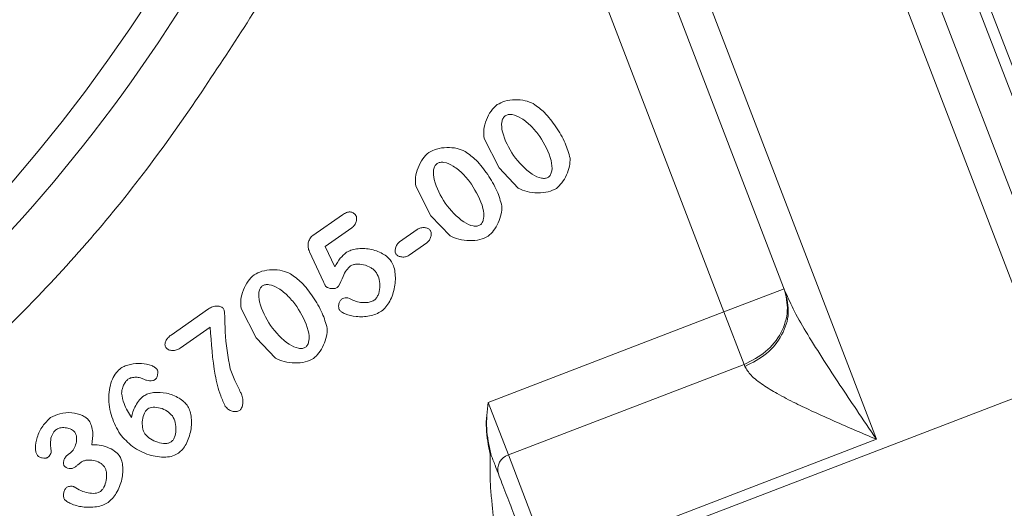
# Model space of a CAD drawing. Header units: inches. Extents: x 0.3 to 33.9, y 0.2 to 21.7.
# Tile 6 of 28: x 8.9 to 10.7, y 7.9 to 8.8. Entities that reach past the tile are written whole.
import ezdxf

# ---------------------------------------------------------------- set-up
doc = ezdxf.new("R2010")
doc.units = ezdxf.units.IN
doc.header["$MEASUREMENT"] = 0
doc.layers.add('SLD-0', color=7, linetype='Continuous', lineweight=15)
doc.styles.add('SLDTEXTSTYLE0', font='TXT', dxfattribs={"width": 0.75})
doc.dimstyles.new('SLDDIMSTYLE0', dxfattribs={"dimtxt": 0.25, "dimasz": 0.13, "dimexe": 0, "dimexo": 0.0625, "dimgap": 0.0625, "dimtad": 0, "dimtih": 1, "dimtoh": 1, "dimdec": 4, "dimrnd": 1e-09, "dimzin": 12, "dimdsep": 46, "dimtxsty": 'SLDTEXTSTYLE0', "dimsah": 1, "dimcen": 0.09, "dimadec": 0, "dimazin": 3, "dimtfac": 1, "dimtdec": 4, "dimtofl": 0, "dimtmove": 0, "dimatfit": 3, "dimfxl": 1, "dimfrac": 2, "dimtolj": 1, "dimtzin": 12, "dimarcsym": 0})
doc.dimstyles.new('SLDDIMSTYLE1', dxfattribs={"dimtxt": 0.25, "dimasz": 0.13, "dimexe": 0, "dimexo": 0.0625, "dimgap": 0.0625, "dimtad": 0, "dimtih": 1, "dimtoh": 1, "dimdec": 4, "dimrnd": 1e-09, "dimzin": 4, "dimdsep": 46, "dimtxsty": 'SLDTEXTSTYLE0', "dimsah": 1, "dimcen": 0.09, "dimadec": 0, "dimazin": 1, "dimtfac": 1, "dimtdec": 4, "dimtofl": 0, "dimtmove": 0, "dimatfit": 3, "dimfxl": 1, "dimfrac": 2, "dimtolj": 1, "dimtzin": 12, "dimarcsym": 0})

# ---------------------------------------------------------------- blocks, each defined once
blk = doc.blocks.new('*D9')
at = {"layer": 'SLD-0'}
for p, q in [((6.6938, 13.5153), (14.6169, 13.5153)), ((14.4919, 13.5153), (14.4919, 9.6539)), ((14.0128, 9.2798), (13.9621, 9.2798)), ((13.9621, 9.2798), (13.9621, 8.883)), ((14.971, 9.2798), (15.0218, 9.2798)), ((15.0218, 9.2798), (15.0218, 8.883)), ((13.9621, 8.883), (14.0128, 8.883)), ((15.0218, 8.883), (14.971, 8.883)), ((14.4919, 4.9707), (14.4919, 8.8322)), ((7.9438, 4.9707), (14.6169, 4.9707))]:
    blk.add_line(p, q, dxfattribs=at)
for points in [[(14.4919, 13.5153), (14.4719, 13.3853), (14.5119, 13.3853)], [(14.4919, 4.9707), (14.5119, 5.1007), (14.4719, 5.1007)]]:
    blk.add_solid(points, dxfattribs=at)
at = {"layer": 'SLD-0', "char_height": 0.25, "attachment_point": 1, "style": 'SLDTEXTSTYLE0'}
for s, insert in [('8.54', (14.0671, 9.6529, 0.0039)), ('217.0', (14.0763, 9.2052, 0.0039))]:
    blk.add_mtext(s, dxfattribs=dict(at, insert=insert))
blk = doc.blocks.new('*D10')
at = {"layer": 'SLD-0'}
for p, q in [((6.6938, 13.5153), (12.9634, 13.5153)), ((12.8384, 13.5153), (12.8384, 10.2739)), ((12.3593, 9.8998), (12.3085, 9.8998)), ((12.3085, 9.8998), (12.3085, 9.503)), ((13.3175, 9.8998), (13.3683, 9.8998)), ((13.3683, 9.8998), (13.3683, 9.503)), ((12.3085, 9.503), (12.3593, 9.503)), ((13.3683, 9.503), (13.3175, 9.503)), ((12.8384, 6.2107), (12.8384, 9.4522)), ((11.003, 6.2107), (12.9634, 6.2107))]:
    blk.add_line(p, q, dxfattribs=at)
for points in [[(12.8384, 13.5153), (12.8184, 13.3853), (12.8584, 13.3853)], [(12.8384, 6.2107), (12.8584, 6.3407), (12.8184, 6.3407)]]:
    blk.add_solid(points, dxfattribs=at)
at = {"layer": 'SLD-0', "char_height": 0.25, "attachment_point": 1, "style": 'SLDTEXTSTYLE0'}
for s, insert in [('7.30', (12.4136, 10.2729, 0.0039)), ('185.5', (12.4228, 9.8252, 0.0039))]:
    blk.add_mtext(s, dxfattribs=dict(at, insert=insert))
blk = doc.blocks.new('*D12')
at = {"layer": 'SLD-0'}
for p, q in [((11.252, 8.0773), (11.252, 2.0898)), ((7.8938, 6.3962), (7.8938, 2.0898)), ((9.1861, 2.2516), (9.1354, 2.2516)), ((9.1354, 2.2516), (9.1354, 1.8547)), ((9.9596, 2.2516), (10.0104, 2.2516)), ((10.0104, 2.2516), (10.0104, 1.8547)), ((7.8938, 2.2148), (9.0466, 2.2148)), ((11.252, 2.2148), (10.0992, 2.2148)), ((9.1354, 1.8547), (9.1861, 1.8547)), ((10.0104, 1.8547), (9.9596, 1.8547))]:
    blk.add_line(p, q, dxfattribs=at)
for points in [[(7.8938, 2.2148), (8.0238, 2.1948), (8.0238, 2.2348)], [(11.252, 2.2148), (11.122, 2.2348), (11.122, 2.1948)]]:
    blk.add_solid(points, dxfattribs=at)
at = {"layer": 'SLD-0', "char_height": 0.25, "attachment_point": 1, "style": 'SLDTEXTSTYLE0'}
for s, insert in [('3.36', (9.1481, 2.6247, -0.972)), ('85.3', (9.2496, 2.177, -0.972))]:
    blk.add_mtext(s, dxfattribs=dict(at, insert=insert))

msp = doc.modelspace()

# ---------------------------------------------------------------- linework, layer by layer
at = {"color": 7, "linetype": 'Continuous', "lineweight": 15}
for p, q in [((10.39207, 9.55818), (10.92321, 8.17452)), ((10.32916, 9.53759), (10.86269, 8.14772)), ((10.27046, 9.52618), (10.81143, 8.11692)), ((9.9528, 9.40498), (10.48511, 8.01826)), ((10.52485, 9.26892), (10.82833, 8.47833)), ((10.01056, 9.08708), (10.31532, 8.29316)), ((9.9006, 9.03868), (10.20122, 8.25554)), ((9.78285, 8.52359), (9.75465, 8.57851)), ((9.81847, 8.48608), (9.78285, 8.52359)), ((9.65583, 8.43464), (9.62763, 8.48957)), ((9.43594, 8.39764), (9.491, 8.43619)), ((9.69145, 8.39714), (9.65583, 8.43464)), ((9.50877, 8.4121), (9.45926, 8.37744)), ((9.59753, 8.38608), (9.63049, 8.40916)), ((9.45926, 8.37744), (9.4771, 8.33937)), ((9.64807, 8.38405), (9.61511, 8.36097)), ((9.45578, 8.31148), (9.42959, 8.36764)), ((10.31325, 8.29855), (10.20122, 8.25554)), ((9.17204, 8.21249), (9.24159, 8.26119)), ((9.33067, 8.20696), (9.30246, 8.26189)), ((10.20122, 8.25554), (9.76244, 8.08711)), ((10.23879, 8.15766), (10.20122, 8.25554)), ((9.24511, 8.22713), (9.18921, 8.18798)), ((9.36628, 8.16946), (9.33067, 8.20696)), ((10.23879, 8.15766), (9.80001, 7.98923)), ((10.23879, 8.15766), (10.24019, 8.15402)), ((10.80972, 8.12137), (9.88548, 7.76658)), ((9.76244, 8.08711), (9.80001, 7.98923)), ((10.48511, 8.01826), (9.87828, 7.78532)), ((8.98056, 7.99024), (8.98478, 7.9932)), ((9.80001, 7.98923), (9.87828, 7.78532))]:
    msp.add_line(p, q, dxfattribs=at)
msp.add_circle((6.64377, 10.43532), 2.95632, dxfattribs=at)
for centre, radius, start, end in [((6.64377, 10.43532), 3.01484, 311.01012, 328.97677), ((9.80847, 7.96223), 0.0283, 107.40371, 196.88294)]:
    msp.add_arc(centre, radius, start, end, dxfattribs=at)
for points, knots in [([(4.2736, 10.43532), (4.2743, 10.47863), (4.2756, 10.55859), (4.28456, 10.66825), (4.29534, 10.75763), (4.30612, 10.82688), (4.31704, 10.88703), (4.32835, 10.94202), (4.34167, 10.99949), (4.3563, 11.0564), (4.37577, 11.12492), (4.39808, 11.19465), (4.42083, 11.25841), (4.43699, 11.30057), (4.44656, 11.32445), (4.45074, 11.3347), (4.45187, 11.33746), (4.45224, 11.33834), (4.45237, 11.33866), (4.45242, 11.33879), (4.45244, 11.33885), (4.47455, 11.39255), (4.52258, 11.4979), (4.60486, 11.64779), (4.67443, 11.75543), (4.72444, 11.8258), (4.75276, 11.86407), (4.78299, 11.90323), (4.8152, 11.94319), (4.84947, 11.98386), (4.88588, 12.02513), (4.92451, 12.06691), (4.96868, 12.11242), (5.01499, 12.15753), (5.05958, 12.19855), (5.09457, 12.2293), (5.11938, 12.25039), (5.15915, 12.28344), (5.22498, 12.33526), (5.33007, 12.40985), (5.44647, 12.48244), (5.55967, 12.544), (5.65324, 12.5891), (5.7198, 12.6181), (5.77054, 12.63879), (5.8176, 12.657), (5.87963, 12.67926), (5.96636, 12.7074), (6.06733, 12.73532), (6.19709, 12.76436), (6.33059, 12.78623), (6.46294, 12.79945), (6.56273, 12.80448), (6.63505, 12.8056), (6.6984, 12.80505), (6.77136, 12.80251), (6.85804, 12.79641), (6.9457, 12.78674), (7.0223, 12.7755), (7.08785, 12.76388), (7.15362, 12.75042), (7.22837, 12.73282), (7.31626, 12.70871), (7.40468, 12.68049), (7.48267, 12.65219), (7.56195, 12.62064), (7.65295, 12.58061), (7.76551, 12.52434), (7.8886, 12.45391), (7.996, 12.38317), (8.07981, 12.32153), (8.13653, 12.27686), (8.1905, 12.23183), (8.25086, 12.17829), (8.32982, 12.10264), (8.41706, 12.00988), (8.50308, 11.90682), (8.57765, 11.8071), (8.63487, 11.72201), (8.67953, 11.64962), (8.71272, 11.59219), (8.74312, 11.53608), (8.77233, 11.4786), (8.80238, 11.41514), (8.83937, 11.33013), (8.87674, 11.23278), (8.90946, 11.13317), (8.93183, 11.05484), (8.95093, 10.97969), (8.97849, 10.85472), (9.0003, 10.70866), (9.0104, 10.57325), (9.01296, 10.5054), (9.01361, 10.47146), (9.01378, 10.45449), (9.01382, 10.446), (9.01384, 10.44176), (9.01384, 10.43964), (9.01384, 10.43858), (9.01384, 10.43805), (9.01384, 10.43778), (9.01384, 10.43765), (9.01384, 10.43758), (9.01384, 10.43755), (9.01384, 10.43753), (9.01384, 10.43752), (9.01384, 10.43752), (9.01384, 10.43752), (9.01384, 10.43752), (9.01384, 10.43752), (9.01385, 10.4284), (9.01371, 10.39931), (9.01235, 10.34037), (9.00797, 10.26014), (9.00021, 10.17662), (8.99043, 10.10007), (8.97958, 10.03138), (8.9668, 9.9635), (8.94339, 9.85631), (8.903, 9.71028), (8.85216, 9.57142), (8.81155, 9.47643), (8.78735, 9.42349), (8.76186, 9.37116), (8.73508, 9.31947), (8.70704, 9.26846), (8.67775, 9.21815), (8.64723, 9.16859), (8.62001, 9.12674), (8.59355, 9.0877), (8.56191, 9.04271), (8.51606, 8.9812), (8.46116, 8.9131), (8.40687, 8.85077), (8.36107, 8.80144), (8.26097, 8.69895), (8.09196, 8.55054), (7.83358, 8.3777), (7.62578, 8.27503), (7.48615, 8.21955), (7.42425, 8.19703), (7.35954, 8.17545), (7.29011, 8.15454), (7.21373, 8.13434), (7.14438, 8.11843), (7.089, 8.10735), (7.04244, 8.09897), (6.99238, 8.09086), (6.9271, 8.08189), (6.85137, 8.07387), (6.77482, 8.0684), (6.70621, 8.06567), (6.64175, 8.06483), (6.57433, 8.06577), (6.49704, 8.06922), (6.39806, 8.07713), (6.30713, 8.08867), (6.23763, 8.10027), (6.20817, 8.10568), (6.19476, 8.10825), (6.18839, 8.10949), (6.18528, 8.1101), (6.18375, 8.1104), (6.18299, 8.11055), (6.18261, 8.11063), (6.18242, 8.11066), (6.18232, 8.11068), (6.18228, 8.11069), (6.18225, 8.1107), (6.18224, 8.1107), (6.18223, 8.1107), (6.18223, 8.1107), (6.18223, 8.1107), (6.18223, 8.1107), (6.17964, 8.11122), (6.16687, 8.11377), (6.13698, 8.11999), (6.08579, 8.1316), (6.01795, 8.1489), (5.94888, 8.16898), (5.88627, 8.18923), (5.83394, 8.20757), (5.78467, 8.22612), (5.74079, 8.24374), (5.69748, 8.26209), (5.65012, 8.28326), (5.59201, 8.31097), (5.51354, 8.35131), (5.43907, 8.39364), (5.38041, 8.42998), (5.3533, 8.44743), (5.34029, 8.45597), (5.33392, 8.46018), (5.33076, 8.46227), (5.3292, 8.46332), (5.32842, 8.46384), (5.32803, 8.4641), (5.32783, 8.46423), (5.32773, 8.4643), (5.32768, 8.46433), (5.32766, 8.46434), (5.32765, 8.46435), (5.32764, 8.46436), (5.32764, 8.46436), (5.32764, 8.46436), (5.29745, 8.48451), (5.21226, 8.54419), (5.0912, 8.64149), (4.98823, 8.73792), (4.92167, 8.80635), (4.87666, 8.8553), (4.83305, 8.9055), (4.79087, 8.9569), (4.75015, 9.00947), (4.71093, 9.06316), (4.67604, 9.11388), (4.64035, 9.16857), (4.59962, 9.23478), (4.55454, 9.31472), (4.51287, 9.3964), (4.48015, 9.46672), (4.44472, 9.54915), (4.40638, 9.6494), (4.36663, 9.77349), (4.3351, 9.89455), (4.31349, 9.99971), (4.29775, 10.09516), (4.28556, 10.19067), (4.2775, 10.28905), (4.27401, 10.37231), (4.27371, 10.41787), (4.2736, 10.43532)], [0, 0, 0, 0, 0.0087239, 0.0161086, 0.0221541, 0.0268605, 0.0302276, 0.0344704, 0.0381688, 0.042114, 0.0463061, 0.0525205, 0.0568604, 0.0599434, 0.0616168, 0.0620446, 0.0621732, 0.0622182, 0.0622358, 0.0622431, 0.0622462, 0.0622486, 0.0739439, 0.0855476, 0.0966701, 0.0997428, 0.1029402, 0.1062623, 0.1097091, 0.1132805, 0.1169768, 0.1207978, 0.1247435, 0.1297528, 0.1338214, 0.1369492, 0.1391362, 0.1403823, 0.147367, 0.1560099, 0.1663351, 0.1749849, 0.1819592, 0.1872579, 0.1896099, 0.1929985, 0.1974239, 0.2028859, 0.2113666, 0.2185191, 0.2296683, 0.2385972, 0.2453056, 0.2497932, 0.2531673, 0.2580692, 0.2644987, 0.2706696, 0.275834, 0.2800951, 0.284081, 0.2893568, 0.295566, 0.3024375, 0.3080524, 0.3122773, 0.3196279, 0.3280754, 0.3376199, 0.3481822, 0.3539662, 0.358577, 0.3627277, 0.3681247, 0.3748305, 0.3847532, 0.3937637, 0.4018621, 0.4098304, 0.4144142, 0.4189982, 0.4231922, 0.4272712, 0.4319862, 0.4373373, 0.4459465, 0.4529858, 0.4584551, 0.4623545, 0.4686073, 0.484234, 0.4920497, 0.4959578, 0.4979119, 0.498889, 0.4993775, 0.4996217, 0.4997439, 0.4998049, 0.4998355, 0.4998507, 0.4998584, 0.4998622, 0.4998641, 0.499865, 0.4998655, 0.4998658, 0.4998659, 0.4998659, 0.499866, 0.499866, 0.501702, 0.5057278, 0.5117419, 0.5178879, 0.5226229, 0.5272889, 0.5318962, 0.5365377, 0.5493931, 0.5623866, 0.5662957, 0.5702047, 0.5741138, 0.5780228, 0.5819318, 0.5858408, 0.5897498, 0.5936587, 0.5958983, 0.5992501, 0.6047403, 0.6113514, 0.6168701, 0.6213902, 0.6249117, 0.6457341, 0.6665564, 0.6873789, 0.6922797, 0.6968263, 0.7006484, 0.7060212, 0.7114327, 0.7165635, 0.7203559, 0.7228101, 0.7260943, 0.7305728, 0.7360848, 0.7414338, 0.7460332, 0.749916, 0.7544214, 0.7596166, 0.7655014, 0.7744229, 0.7780734, 0.7796961, 0.7804567, 0.7808244, 0.781005, 0.7810946, 0.7811391, 0.7811614, 0.7811725, 0.781178, 0.7811808, 0.7811822, 0.7811829, 0.7811832, 0.7811834, 0.7811835, 0.7811835, 0.7811836, 0.7817148, 0.7838084, 0.7873338, 0.7922908, 0.7979109, 0.8018231, 0.8055469, 0.8090822, 0.812429, 0.8150738, 0.8185578, 0.8228808, 0.8280429, 0.8363321, 0.8401309, 0.8419439, 0.8428287, 0.8432657, 0.8434829, 0.8435911, 0.8436452, 0.8436721, 0.8436856, 0.8436924, 0.8436958, 0.8436974, 0.8436983, 0.8436987, 0.8436989, 0.843699, 0.8436991, 0.8510109, 0.8646493, 0.8749495, 0.8794147, 0.8838799, 0.888345, 0.8928102, 0.8972752, 0.9017403, 0.9062052, 0.9096772, 0.9148969, 0.9218644, 0.9281604, 0.9333683, 0.937488, 0.9462347, 0.9549814, 0.9637278, 0.9714276, 0.9766016, 0.9832157, 0.9908216, 0.9964832, 1, 1, 1, 1]), ([(8.70079, 8.06984), (8.77412, 8.13743), (8.93475, 8.28549), (9.14739, 8.53636), (9.27095, 8.72793), (9.33014, 8.81971)], [0, 0, 0, 0, 0.3043751, 0.6667342, 1, 1, 1, 1]), ([(9.77897, 8.64143), (9.78369, 8.6438), (9.79413, 8.64905), (9.81229, 8.65087), (9.83058, 8.64997), (9.84146, 8.64539), (9.8464, 8.6433)], [0, 0, 0, 0, 0.2247097, 0.4973521, 0.7713236, 1, 1, 1, 1]), ([(9.75465, 8.57851), (9.75421, 8.58402), (9.75326, 8.59577), (9.75864, 8.61313), (9.76634, 8.62959), (9.77495, 8.63765), (9.77897, 8.64143)], [0, 0, 0, 0, 0.2339958, 0.4999392, 0.765931, 1, 1, 1, 1]), ([(9.8464, 8.6433), (9.85352, 8.63806), (9.86986, 8.62604), (9.88174, 8.60954), (9.88844, 8.60022)], [0, 0, 0, 0, 0.4354221, 1, 1, 1, 1]), ([(9.79413, 8.62055), (9.79334, 8.61991), (9.79172, 8.61859), (9.78919, 8.61481), (9.78658, 8.60546), (9.78954, 8.58023), (9.80101, 8.56079), (9.80936, 8.54664)], [0, 0, 0, 0, 0.03813, 0.0775943, 0.167568, 0.3940771, 1, 1, 1, 1]), ([(9.85839, 8.58224), (9.85334, 8.58872), (9.84345, 8.60139), (9.82617, 8.61557), (9.81094, 8.62288), (9.80113, 8.62327), (9.79677, 8.62214), (9.795, 8.62108), (9.79413, 8.62055)], [0, 0, 0, 0, 0.3071141, 0.6006575, 0.8331269, 0.922874, 0.9622245, 1, 1, 1, 1]), ([(9.88844, 8.60022), (9.89475, 8.59027), (9.90639, 8.57191), (9.91231, 8.55102), (9.91502, 8.54145)], [0, 0, 0, 0, 0.5420009, 1, 1, 1, 1]), ([(9.87444, 8.50638), (9.87521, 8.50702), (9.87682, 8.50834), (9.8793, 8.51217), (9.8821, 8.52183), (9.87902, 8.54788), (9.86704, 8.56783), (9.85839, 8.58224)], [0, 0, 0, 0, 0.0363914, 0.0750865, 0.1637723, 0.39634, 1, 1, 1, 1]), ([(9.65195, 8.55249), (9.65667, 8.55486), (9.66711, 8.56011), (9.68527, 8.56193), (9.70356, 8.56103), (9.71443, 8.55644), (9.71938, 8.55436)], [0, 0, 0, 0, 0.2247097, 0.4973521, 0.7713236, 1, 1, 1, 1]), ([(9.62763, 8.48957), (9.62718, 8.49507), (9.62624, 8.50683), (9.63162, 8.52418), (9.63932, 8.54064), (9.64792, 8.54871), (9.65195, 8.55249)], [0, 0, 0, 0, 0.2339958, 0.4999392, 0.765931, 1, 1, 1, 1]), ([(9.71938, 8.55436), (9.7265, 8.54912), (9.74284, 8.53709), (9.75472, 8.52059), (9.76142, 8.51128)], [0, 0, 0, 0, 0.43542214, 1, 1, 1, 1]), ([(9.80936, 8.54664), (9.81989, 8.53378), (9.83447, 8.51598), (9.85767, 8.50447), (9.86754, 8.50385), (9.87187, 8.50487), (9.8736, 8.50589), (9.87444, 8.50638)], [0, 0, 0, 0, 0.6054798, 0.8382477, 0.9262164, 0.9643766, 1, 1, 1, 1]), ([(9.91502, 8.54145), (9.91479, 8.5365), (9.9143, 8.52581), (9.90826, 8.51048), (9.90071, 8.49594), (9.89301, 8.48873), (9.88948, 8.48542)], [0, 0, 0, 0, 0.233107, 0.503654, 0.7723113, 1, 1, 1, 1]), ([(9.66711, 8.53161), (9.66631, 8.53097), (9.66469, 8.52965), (9.66217, 8.52586), (9.65955, 8.51651), (9.66252, 8.49128), (9.67399, 8.47185), (9.68233, 8.4577)], [0, 0, 0, 0, 0.03813, 0.0775943, 0.167568, 0.3940771, 1, 1, 1, 1]), ([(9.73137, 8.49329), (9.72632, 8.49978), (9.71643, 8.51245), (9.69915, 8.52663), (9.68392, 8.53394), (9.67411, 8.53433), (9.66975, 8.5332), (9.66798, 8.53213), (9.66711, 8.53161)], [0, 0, 0, 0, 0.3071141, 0.6006575, 0.8331269, 0.922874, 0.9622245, 1, 1, 1, 1]), ([(9.76142, 8.51128), (9.76773, 8.50133), (9.77936, 8.48297), (9.78528, 8.46208), (9.788, 8.45251)], [0, 0, 0, 0, 0.5420009, 1, 1, 1, 1]), ([(9.74742, 8.41744), (9.74819, 8.41808), (9.7498, 8.41939), (9.75228, 8.42322), (9.75508, 8.43289), (9.752, 8.45894), (9.74002, 8.47889), (9.73137, 8.49329)], [0, 0, 0, 0, 0.0363914, 0.0750865, 0.1637723, 0.39634, 1, 1, 1, 1]), ([(9.88948, 8.48542), (9.88445, 8.48304), (9.87344, 8.47782), (9.85442, 8.47692), (9.83519, 8.47827), (9.82378, 8.4836), (9.81847, 8.48608)], [0, 0, 0, 0, 0.22427881, 0.49157933, 0.7632888, 1, 1, 1, 1]), ([(9.68233, 8.4577), (9.69287, 8.44484), (9.70744, 8.42704), (9.73065, 8.41553), (9.74052, 8.41491), (9.74485, 8.41592), (9.74658, 8.41694), (9.74742, 8.41744)], [0, 0, 0, 0, 0.6054798, 0.8382477, 0.9262164, 0.9643766, 1, 1, 1, 1]), ([(9.788, 8.45251), (9.78777, 8.44756), (9.78727, 8.43687), (9.78124, 8.42153), (9.77369, 8.407), (9.76599, 8.39978), (9.76245, 8.39648)], [0, 0, 0, 0, 0.233107, 0.503654, 0.7723113, 1, 1, 1, 1]), ([(9.491, 8.43619), (9.49348, 8.43777), (9.49698, 8.44001), (9.50201, 8.44148), (9.50533, 8.44177), (9.50844, 8.44127), (9.5113, 8.43997), (9.5139, 8.43791), (9.51528, 8.43611), (9.51601, 8.43517)], [0, 0, 0, 0, 0.3070733, 0.4340418, 0.5481927, 0.6551605, 0.7617249, 0.8747386, 1, 1, 1, 1]), ([(9.51601, 8.43517), (9.51642, 8.43441), (9.5173, 8.43282), (9.51781, 8.42882), (9.51695, 8.42336), (9.51408, 8.41691), (9.51054, 8.41371), (9.50877, 8.4121)], [0, 0, 0, 0, 0.09820873, 0.207926, 0.45584785, 0.72735758, 1, 1, 1, 1]), ([(9.63049, 8.40916), (9.6326, 8.41026), (9.63681, 8.41245), (9.64387, 8.41268), (9.64927, 8.4114), (9.65283, 8.4094), (9.65404, 8.408), (9.65462, 8.40734)], [0, 0, 0, 0, 0.2699028, 0.5390005, 0.7880438, 0.9005566, 1, 1, 1, 1]), ([(9.42959, 8.36764), (9.42863, 8.37029), (9.42671, 8.37559), (9.42716, 8.3841), (9.42957, 8.39068), (9.4328, 8.39511), (9.4349, 8.3968), (9.43594, 8.39764)], [0, 0, 0, 0, 0.2538083, 0.5074221, 0.7553771, 0.8794245, 1, 1, 1, 1]), ([(9.65462, 8.40734), (9.65505, 8.40657), (9.65596, 8.40495), (9.65662, 8.40093), (9.65601, 8.39544), (9.65336, 8.38888), (9.64984, 8.38566), (9.64807, 8.38405)], [0, 0, 0, 0, 0.1004845, 0.2115463, 0.4594701, 0.7280569, 1, 1, 1, 1]), ([(9.76245, 8.39648), (9.75743, 8.3941), (9.74642, 8.38888), (9.7274, 8.38798), (9.70816, 8.38933), (9.69676, 8.39466), (9.69145, 8.39714)], [0, 0, 0, 0, 0.2242788, 0.4915793, 0.7632888, 1, 1, 1, 1]), ([(9.59098, 8.36279), (9.59055, 8.36355), (9.58965, 8.36518), (9.589, 8.36921), (9.58964, 8.37471), (9.59228, 8.38126), (9.59577, 8.38447), (9.59753, 8.38608)], [0, 0, 0, 0, 0.1005273, 0.2120188, 0.4610423, 0.7301187, 1, 1, 1, 1]), ([(9.4771, 8.33937), (9.48012, 8.34493), (9.48572, 8.35529), (9.49467, 8.36292), (9.49881, 8.36644)], [0, 0, 0, 0, 0.53733626, 1, 1, 1, 1]), ([(9.49881, 8.36644), (9.50143, 8.36787), (9.50725, 8.37103), (9.52195, 8.37409), (9.54251, 8.37359), (9.56195, 8.36653), (9.57487, 8.35823), (9.5794, 8.35305), (9.58145, 8.35071)], [0, 0, 0, 0, 0.0986859, 0.2195987, 0.4940091, 0.7720986, 0.8969759, 1, 1, 1, 1]), ([(9.61511, 8.36097), (9.61303, 8.3599), (9.60884, 8.35775), (9.60182, 8.35752), (9.59638, 8.35875), (9.59279, 8.36073), (9.59156, 8.36213), (9.59098, 8.36279)], [0, 0, 0, 0, 0.2657637, 0.5358382, 0.7870946, 0.9004587, 1, 1, 1, 1]), ([(9.5063, 8.3411), (9.50357, 8.33859), (9.4976, 8.33309), (9.49097, 8.31965), (9.48718, 8.30761), (9.48196, 8.30156), (9.48118, 8.30065)], [0, 0, 0, 0, 0.2298739, 0.5024371, 0.9251508, 1, 1, 1, 1]), ([(9.55452, 8.32826), (9.55313, 8.32994), (9.55019, 8.33349), (9.54231, 8.33913), (9.53105, 8.34393), (9.51927, 8.34506), (9.51098, 8.34366), (9.50777, 8.3419), (9.5063, 8.3411)], [0, 0, 0, 0, 0.1219019, 0.256345, 0.536882, 0.7964339, 0.9071003, 1, 1, 1, 1]), ([(9.58145, 8.35071), (9.58312, 8.3477), (9.58676, 8.34114), (9.59021, 8.32462), (9.58956, 8.30165), (9.58214, 8.27965), (9.5728, 8.26475), (9.56671, 8.25951), (9.56388, 8.25707)], [0, 0, 0, 0, 0.1003717, 0.2192188, 0.4896527, 0.7654096, 0.890751, 1, 1, 1, 1]), ([(9.30246, 8.26189), (9.30202, 8.26739), (9.30107, 8.27915), (9.30646, 8.2965), (9.31416, 8.31296), (9.32276, 8.32103), (9.32679, 8.32481)], [0, 0, 0, 0, 0.2339958, 0.4999392, 0.765931, 1, 1, 1, 1]), ([(9.32679, 8.32481), (9.3315, 8.32718), (9.34194, 8.33243), (9.3601, 8.33425), (9.3784, 8.33335), (9.38927, 8.32876), (9.39422, 8.32668)], [0, 0, 0, 0, 0.2247097, 0.4973521, 0.7713236, 1, 1, 1, 1]), ([(9.39422, 8.32668), (9.40133, 8.32144), (9.41767, 8.30941), (9.42955, 8.29291), (9.43626, 8.2836)], [0, 0, 0, 0, 0.4354221, 1, 1, 1, 1]), ([(9.55041, 8.27733), (9.55174, 8.27853), (9.55465, 8.28114), (9.55878, 8.289), (9.56135, 8.30089), (9.56071, 8.31563), (9.55648, 8.32425), (9.55452, 8.32826)], [0, 0, 0, 0, 0.0974813, 0.2124238, 0.4783319, 0.7578667, 1, 1, 1, 1]), ([(9.34195, 8.30393), (9.34115, 8.30328), (9.33953, 8.30197), (9.33701, 8.29818), (9.33439, 8.28883), (9.33736, 8.2636), (9.34882, 8.24417), (9.35717, 8.23002)], [0, 0, 0, 0, 0.03813, 0.0775943, 0.167568, 0.3940771, 1, 1, 1, 1]), ([(9.40621, 8.26561), (9.40115, 8.27209), (9.39127, 8.28477), (9.37398, 8.29894), (9.35876, 8.30626), (9.34895, 8.30665), (9.34459, 8.30552), (9.34281, 8.30445), (9.34195, 8.30393)], [0, 0, 0, 0, 0.3071141, 0.6006575, 0.8331269, 0.922874, 0.9622245, 1, 1, 1, 1]), ([(9.45968, 8.3036), (9.45963, 8.30369), (9.45948, 8.30393), (9.45908, 8.30471), (9.45781, 8.30723), (9.45667, 8.30962), (9.45578, 8.31148)], [0, 0, 0, 0, 0.03639053, 0.09805005, 0.29733436, 1, 1, 1, 1]), ([(9.48118, 8.30065), (9.48046, 8.30026), (9.47888, 8.29939), (9.47499, 8.29868), (9.46977, 8.29878), (9.46475, 8.30006), (9.46134, 8.30179), (9.4602, 8.30304), (9.45968, 8.3036)], [0, 0, 0, 0, 0.106669, 0.2323512, 0.5093228, 0.7811312, 0.9016192, 1, 1, 1, 1]), ([(9.43626, 8.2836), (9.44257, 8.27364), (9.4542, 8.25528), (9.46012, 8.2344), (9.46283, 8.22483)], [0, 0, 0, 0, 0.5420009, 1, 1, 1, 1]), ([(10.31532, 8.29316), (10.32076, 8.28095), (10.33253, 8.25453), (10.35782, 8.21178), (10.38641, 8.16607), (10.41704, 8.11938), (10.44983, 8.07036), (10.47265, 8.03667), (10.48511, 8.01826)], [0, 0, 0, 0, 0.1339895, 0.2900457, 0.4651218, 0.632251, 0.7990286, 1, 1, 1, 1]), ([(9.24159, 8.26119), (9.24417, 8.26269), (9.24914, 8.26556), (9.25621, 8.26664), (9.26141, 8.2662), (9.26486, 8.26516), (9.26787, 8.26347), (9.26931, 8.26177), (9.27002, 8.26094)], [0, 0, 0, 0, 0.2854853, 0.5495948, 0.6737493, 0.7861035, 0.8959025, 1, 1, 1, 1]), ([(9.42225, 8.18976), (9.42303, 8.19039), (9.42463, 8.19171), (9.42712, 8.19554), (9.42992, 8.2052), (9.42684, 8.23126), (9.41485, 8.25121), (9.40621, 8.26561)], [0, 0, 0, 0, 0.0363914, 0.0750865, 0.1637723, 0.39634, 1, 1, 1, 1]), ([(9.4854, 8.25916), (9.48508, 8.25977), (9.48436, 8.26113), (9.48388, 8.2646), (9.48416, 8.26938), (9.48557, 8.27407), (9.48743, 8.27734), (9.48872, 8.27848), (9.48932, 8.279)], [0, 0, 0, 0, 0.0954974, 0.2124341, 0.4825701, 0.7602319, 0.8897275, 1, 1, 1, 1]), ([(9.48932, 8.279), (9.49081, 8.27988), (9.49371, 8.28158), (9.49893, 8.2821), (9.50433, 8.28092), (9.50767, 8.27901), (9.50946, 8.27799)], [0, 0, 0, 0, 0.2383732, 0.4659579, 0.7131076, 1, 1, 1, 1]), ([(9.50946, 8.27799), (9.51265, 8.2766), (9.51941, 8.27366), (9.53212, 8.27261), (9.54322, 8.27327), (9.54917, 8.27663), (9.55041, 8.27733)], [0, 0, 0, 0, 0.2443752, 0.5179781, 0.8997027, 1, 1, 1, 1]), ([(9.27002, 8.26094), (9.27031, 8.26031), (9.27105, 8.25867), (9.27173, 8.2537), (9.27253, 8.24012), (9.27235, 8.20426), (9.27821, 8.17211), (9.28239, 8.14922)], [0, 0, 0, 0, 0.01855956, 0.04763756, 0.13235551, 0.38209052, 1, 1, 1, 1]), ([(9.56388, 8.25707), (9.56046, 8.25508), (9.55343, 8.25097), (9.53743, 8.24673), (9.51773, 8.24579), (9.50016, 8.24986), (9.48974, 8.25479), (9.48665, 8.2579), (9.4854, 8.25916)], [0, 0, 0, 0, 0.141897, 0.2922967, 0.5911025, 0.8430232, 0.936111, 1, 1, 1, 1]), ([(9.35717, 8.23002), (9.3677, 8.21716), (9.38228, 8.19936), (9.40548, 8.18784), (9.41536, 8.18722), (9.41968, 8.18824), (9.42142, 8.18926), (9.42225, 8.18976)], [0, 0, 0, 0, 0.6054798, 0.8382477, 0.9262164, 0.9643766, 1, 1, 1, 1]), ([(9.1626, 8.18897), (9.16209, 8.18988), (9.16105, 8.19169), (9.16069, 8.19488), (9.16113, 8.19812), (9.16275, 8.20251), (9.16619, 8.20773), (9.17007, 8.21089), (9.17204, 8.21249)], [0, 0, 0, 0, 0.1115006, 0.2235634, 0.3381898, 0.4620281, 0.7264539, 1, 1, 1, 1]), ([(9.27306, 8.07953), (9.27007, 8.08615), (9.26159, 8.10486), (9.24969, 8.15417), (9.24699, 8.19728), (9.24511, 8.22713)], [0, 0, 0, 0, 0.14393428, 0.40727244, 1, 1, 1, 1]), ([(9.46283, 8.22483), (9.4626, 8.21988), (9.46211, 8.20918), (9.45608, 8.19385), (9.44853, 8.17932), (9.44082, 8.1721), (9.43729, 8.16879)], [0, 0, 0, 0, 0.233107, 0.503654, 0.7723113, 1, 1, 1, 1]), ([(9.18921, 8.18798), (9.18688, 8.1867), (9.18229, 8.18416), (9.17462, 8.18329), (9.16861, 8.18438), (9.16465, 8.18658), (9.16327, 8.18819), (9.1626, 8.18897)], [0, 0, 0, 0, 0.2731643, 0.5386571, 0.7816424, 0.8948736, 1, 1, 1, 1]), ([(9.07883, 8.15082), (9.08141, 8.15231), (9.08689, 8.15548), (9.09986, 8.15898), (9.11658, 8.1602), (9.13208, 8.15722), (9.14177, 8.15298), (9.14473, 8.14999), (9.14598, 8.14872)], [0, 0, 0, 0, 0.12501916, 0.26599664, 0.56178583, 0.82394141, 0.92542818, 1, 1, 1, 1]), ([(9.43729, 8.16879), (9.43227, 8.16641), (9.42126, 8.1612), (9.40224, 8.1603), (9.383, 8.16165), (9.37159, 8.16698), (9.36628, 8.16946)], [0, 0, 0, 0, 0.2242788, 0.4915793, 0.7632888, 1, 1, 1, 1]), ([(9.07714, 8.02782), (9.07144, 8.03829), (9.05965, 8.05993), (9.0551, 8.09074), (9.0575, 8.11458), (9.0624, 8.12982), (9.06927, 8.14236), (9.07584, 8.14817), (9.07883, 8.15082)], [0, 0, 0, 0, 0.2670661, 0.5518806, 0.6834454, 0.8037644, 0.9105631, 1, 1, 1, 1]), ([(9.14598, 8.14872), (9.14632, 8.1481), (9.14706, 8.14674), (9.14762, 8.14333), (9.1474, 8.13869), (9.14603, 8.13418), (9.14421, 8.13106), (9.14296, 8.12997), (9.14237, 8.12946)], [0, 0, 0, 0, 0.10135332, 0.22077252, 0.48908147, 0.76200218, 0.8897295, 1, 1, 1, 1]), ([(9.28239, 8.14922), (9.28557, 8.14112), (9.29137, 8.12637), (9.29908, 8.11117), (9.30255, 8.10359), (9.30304, 8.1025)], [0, 0, 0, 0, 0.5105318, 0.9300301, 1, 1, 1, 1]), ([(10.48511, 8.01826), (10.47207, 8.02382), (10.44604, 8.03491), (10.40664, 8.05197), (10.3693, 8.06874), (10.33325, 8.08583), (10.30141, 8.10238), (10.27291, 8.11971), (10.25041, 8.13667), (10.24344, 8.14851), (10.24019, 8.15402)], [0, 0, 0, 0, 0.1323237, 0.264064, 0.4034816, 0.5228651, 0.6554606, 0.7700437, 0.8928426, 1, 1, 1, 1]), ([(9.09193, 8.13031), (9.09045, 8.12885), (9.08709, 8.12554), (9.08375, 8.11885), (9.08085, 8.11171), (9.08031, 8.10668), (9.08005, 8.10436)], [0, 0, 0, 0, 0.2127986, 0.4820057, 0.7605229, 1, 1, 1, 1]), ([(9.12146, 8.13029), (9.11932, 8.13129), (9.11467, 8.13347), (9.10673, 8.13399), (9.09874, 8.13358), (9.09408, 8.13134), (9.09193, 8.13031)], [0, 0, 0, 0, 0.2291843, 0.4989558, 0.7688858, 1, 1, 1, 1]), ([(9.14237, 8.12946), (9.14175, 8.1291), (9.14038, 8.12832), (9.13694, 8.12746), (9.13217, 8.12716), (9.1264, 8.12774), (9.12304, 8.12947), (9.12146, 8.13029)], [0, 0, 0, 0, 0.0990887, 0.2163754, 0.4824288, 0.7572392, 1, 1, 1, 1]), ([(9.08005, 8.10436), (9.08129, 8.09771), (9.08435, 8.0813), (9.09326, 8.0671), (9.09856, 8.05865)], [0, 0, 0, 0, 0.4053084, 1, 1, 1, 1]), ([(9.12115, 8.09912), (9.12372, 8.10052), (9.12942, 8.10362), (9.14389, 8.10644), (9.1642, 8.10535), (9.18322, 8.09767), (9.19585, 8.08911), (9.20031, 8.08395), (9.20231, 8.08164)], [0, 0, 0, 0, 0.0979767, 0.2174946, 0.4905467, 0.771156, 0.8973823, 1, 1, 1, 1]), ([(9.30304, 8.1025), (9.30408, 8.09945), (9.30608, 8.09358), (9.30606, 8.08466), (9.30429, 8.0781), (9.3018, 8.07393), (9.30012, 8.07251), (9.29933, 8.07183)], [0, 0, 0, 0, 0.29258201, 0.56294497, 0.80017184, 0.90548935, 1, 1, 1, 1]), ([(9.09856, 8.05865), (9.09927, 8.06236), (9.10078, 8.07025), (9.1062, 8.08125), (9.1126, 8.09154), (9.11845, 8.09673), (9.12115, 8.09912)], [0, 0, 0, 0, 0.2381566, 0.5070003, 0.7722232, 1, 1, 1, 1]), ([(9.76244, 8.08711), (9.76037, 8.07092), (9.75623, 8.03859), (9.76289, 8.00667), (9.76622, 7.99073)], [0, 0, 0, 0, 0.5005204, 1, 1, 1, 1]), ([(9.76244, 8.08711), (9.76064, 8.07092), (9.75706, 8.03865), (9.7638, 8.0069), (9.76716, 7.99109)], [0, 0, 0, 0, 0.5019598, 1, 1, 1, 1]), ([(8.94775, 8.05868), (8.9535, 8.06151), (8.96588, 8.06761), (8.98698, 8.06883), (9.00381, 8.06467), (9.01452, 8.0586), (9.01806, 8.05465), (9.01965, 8.05288)], [0, 0, 0, 0, 0.2462366, 0.5305014, 0.7955573, 0.9086561, 1, 1, 1, 1]), ([(9.12886, 8.07501), (9.12772, 8.07399), (9.12519, 8.0717), (9.12132, 8.06475), (9.11829, 8.05397), (9.11842, 8.04244), (9.12048, 8.03374), (9.12254, 8.03013), (9.1235, 8.02843)], [0, 0, 0, 0, 0.0907947, 0.2030611, 0.4698168, 0.7524496, 0.8838279, 1, 1, 1, 1]), ([(9.17467, 8.06174), (9.17164, 8.06493), (9.16526, 8.07163), (9.15232, 8.07695), (9.14119, 8.07839), (9.13326, 8.07736), (9.13023, 8.07574), (9.12886, 8.07501)], [0, 0, 0, 0, 0.2558785, 0.5384776, 0.7994989, 0.9092203, 1, 1, 1, 1]), ([(9.20231, 8.08164), (9.20392, 8.07873), (9.20743, 8.07238), (9.21067, 8.05645), (9.21001, 8.03451), (9.20298, 8.01363), (9.19428, 7.99963), (9.18866, 7.99477), (9.18607, 7.99253)], [0, 0, 0, 0, 0.1022525, 0.2231233, 0.4964813, 0.7714776, 0.894517, 1, 1, 1, 1]), ([(9.29933, 8.07183), (9.29845, 8.07134), (9.2966, 8.07031), (9.292, 8.06964), (9.28578, 8.0705), (9.27846, 8.07362), (9.27486, 8.07757), (9.27306, 8.07953)], [0, 0, 0, 0, 0.1014639, 0.2135348, 0.462917, 0.7322861, 1, 1, 1, 1]), ([(8.92268, 7.98912), (8.92193, 7.99076), (8.92011, 7.99474), (8.91938, 8.00601), (8.9224, 8.02304), (8.93171, 8.04326), (8.94259, 8.05372), (8.94775, 8.05868)], [0, 0, 0, 0, 0.0686969, 0.1666853, 0.4252917, 0.7273437, 1, 1, 1, 1]), ([(9.01965, 8.05288), (9.02126, 8.04976), (9.02472, 8.04305), (9.02725, 8.02769), (9.0257, 8.01594), (9.02468, 8.00818)], [0, 0, 0, 0, 0.2285938, 0.4912559, 1, 1, 1, 1]), ([(9.1723, 8.01348), (9.17353, 8.01459), (9.17623, 8.01701), (9.17971, 8.02439), (9.18165, 8.03539), (9.18091, 8.04936), (9.17671, 8.05769), (9.17467, 8.06174)], [0, 0, 0, 0, 0.0954846, 0.2081276, 0.4638002, 0.739462, 1, 1, 1, 1]), ([(8.9588, 8.03673), (8.95749, 8.03564), (8.95475, 8.03337), (8.95052, 8.02719), (8.94635, 8.01459), (8.94809, 8.00345), (8.94922, 7.99619)], [0, 0, 0, 0, 0.1162316, 0.242053, 0.5064219, 1, 1, 1, 1]), ([(8.99302, 8.03154), (8.99219, 8.0325), (8.99039, 8.03459), (8.98513, 8.03764), (8.97734, 8.04005), (8.96904, 8.04031), (8.96271, 8.03898), (8.96005, 8.03745), (8.9588, 8.03673)], [0, 0, 0, 0, 0.10222796, 0.22151633, 0.48413167, 0.75384546, 0.88397996, 1, 1, 1, 1]), ([(8.98478, 7.9932), (8.98596, 7.99418), (8.98848, 7.99629), (8.99241, 8.00216), (8.99582, 8.01078), (8.99672, 8.02009), (8.9955, 8.02718), (8.99382, 8.03014), (8.99302, 8.03154)], [0, 0, 0, 0, 0.1086448, 0.2322044, 0.4964696, 0.7600752, 0.8863234, 1, 1, 1, 1]), ([(9.18607, 7.99253), (9.18264, 7.99066), (9.17524, 7.98664), (9.15628, 7.98399), (9.1298, 7.98832), (9.09953, 8.00295), (9.08446, 8.01969), (9.07714, 8.02782)], [0, 0, 0, 0, 0.0941385, 0.203138, 0.4569115, 0.736427, 1, 1, 1, 1]), ([(9.1235, 8.02843), (9.12673, 8.02506), (9.13347, 8.01801), (9.14702, 8.01231), (9.15869, 8.01016), (9.16735, 8.01087), (9.17075, 8.01266), (9.1723, 8.01348)], [0, 0, 0, 0, 0.2547999, 0.5315368, 0.7903109, 0.9043734, 1, 1, 1, 1]), ([(8.94922, 7.99619), (8.94925, 7.99579), (8.9493, 7.99489), (8.94873, 7.99284), (8.94738, 7.9901), (8.94527, 7.98698), (8.94332, 7.98535), (8.94241, 7.98458)], [0, 0, 0, 0, 0.086317, 0.1942512, 0.4532531, 0.7450986, 1, 1, 1, 1]), ([(8.97336, 7.96865), (8.97299, 7.96934), (8.97219, 7.97081), (8.97176, 7.97452), (8.97264, 7.97962), (8.97545, 7.98568), (8.97884, 7.98871), (8.98056, 7.99024)], [0, 0, 0, 0, 0.0955048, 0.2029004, 0.448605, 0.7215204, 1, 1, 1, 1]), ([(9.02468, 8.00818), (9.02921, 8.0082), (9.03904, 8.00826), (9.05337, 8.0039), (9.06663, 7.99783), (9.07299, 7.99126), (9.0758, 7.98837)], [0, 0, 0, 0, 0.2390734, 0.5187816, 0.7878594, 1, 1, 1, 1]), ([(9.76622, 7.99073), (9.76595, 7.97911), (9.76542, 7.95644), (9.76673, 7.92438), (9.77008, 7.89502), (9.7734, 7.85575), (9.7795, 7.80468), (9.79566, 7.74272), (9.82518, 7.6859), (9.85629, 7.64167), (9.88323, 7.60666), (9.89953, 7.58257), (9.91449, 7.56436), (9.92998, 7.55453), (9.93642, 7.54413), (9.93962, 7.53896)], [0, 0, 0, 0, 0.0696248, 0.135872, 0.1920294, 0.2466448, 0.3720298, 0.4999181, 0.6277969, 0.7531801, 0.8237003, 0.8923513, 0.9276181, 0.9640204, 1, 1, 1, 1]), ([(9.76622, 7.99073), (9.76634, 7.99077), (9.76652, 7.99084), (9.76674, 7.99092), (9.76694, 7.991), (9.76711, 7.99107), (9.76715, 7.99108), (9.76716, 7.99109)], [0, 0, 0, 0, 0.2427623, 0.3714383, 0.5008552, 0.7584785, 1, 1, 1, 1]), ([(8.94241, 7.98458), (8.94181, 7.98426), (8.94047, 7.98356), (8.93706, 7.9831), (8.93233, 7.98347), (8.92768, 7.98505), (8.92441, 7.98709), (8.92323, 7.98847), (8.92268, 7.98912)], [0, 0, 0, 0, 0.0943433, 0.2081385, 0.4717406, 0.7483637, 0.8819837, 1, 1, 1, 1]), ([(9.00453, 7.97554), (9.00383, 7.975), (9.00177, 7.97342), (8.99853, 7.9707), (8.99547, 7.9682), (8.99367, 7.96671), (8.99311, 7.96629), (8.99305, 7.96624)], [0, 0, 0, 0, 0.1796714, 0.5261308, 0.8589548, 0.9827104, 1, 1, 1, 1]), ([(9.04811, 7.96701), (9.04691, 7.96846), (9.04441, 7.9715), (9.0376, 7.97605), (9.0277, 7.97961), (9.01723, 7.98006), (9.00939, 7.97836), (9.0061, 7.97645), (9.00453, 7.97554)], [0, 0, 0, 0, 0.1171127, 0.2443489, 0.505577, 0.7637157, 0.8874427, 1, 1, 1, 1]), ([(9.0758, 7.98837), (9.07716, 7.9858), (9.08027, 7.97997), (9.08307, 7.96482), (9.08177, 7.943), (9.07332, 7.92225), (9.06364, 7.90813), (9.05767, 7.90304), (9.05494, 7.90071)], [0, 0, 0, 0, 0.0899635, 0.2040786, 0.4729742, 0.757374, 0.8889175, 1, 1, 1, 1]), ([(8.99305, 7.96624), (8.99228, 7.96578), (8.99071, 7.96484), (8.9871, 7.96386), (8.9824, 7.96373), (8.97793, 7.96499), (8.97493, 7.9668), (8.97387, 7.96805), (8.97336, 7.96865)], [0, 0, 0, 0, 0.1238189, 0.2538417, 0.5175475, 0.7718913, 0.891559, 1, 1, 1, 1]), ([(9.04081, 7.92141), (9.04196, 7.92242), (9.04452, 7.92469), (9.0486, 7.93152), (9.05207, 7.94207), (9.05251, 7.9534), (9.0509, 7.96192), (9.04899, 7.96539), (9.04811, 7.96701)], [0, 0, 0, 0, 0.0927205, 0.2074024, 0.4782088, 0.7604379, 0.8888314, 1, 1, 1, 1]), ([(9.78139, 7.95401), (9.78571, 7.94277), (9.79353, 7.92239), (9.80998, 7.87954), (9.82856, 7.83115), (9.84254, 7.79471), (9.85028, 7.77457)], [0, 0, 0, 0, 0.2756564, 0.5000015, 0.7235564, 1, 1, 1, 1]), ([(8.97409, 7.90618), (8.97363, 7.907), (8.97265, 7.90874), (8.97186, 7.91292), (8.97217, 7.91846), (8.97395, 7.92371), (8.97618, 7.92728), (8.97766, 7.92855), (8.97835, 7.92914)], [0, 0, 0, 0, 0.1122616, 0.2366048, 0.5023032, 0.7676174, 0.8915312, 1, 1, 1, 1]), ([(8.97835, 7.92914), (8.97932, 7.9296), (8.98146, 7.93061), (8.98561, 7.93098), (8.98932, 7.93097), (8.99129, 7.92986), (8.99167, 7.92965)], [0, 0, 0, 0, 0.2303672, 0.5109073, 0.9040823, 1, 1, 1, 1]), ([(8.99167, 7.92965), (8.99581, 7.92717), (9.00401, 7.92226), (9.01731, 7.91818), (9.02827, 7.91728), (9.03613, 7.91874), (9.03931, 7.92055), (9.04081, 7.92141)], [0, 0, 0, 0, 0.2762907, 0.5474086, 0.7912201, 0.9014615, 1, 1, 1, 1]), ([(9.05494, 7.90071), (9.05181, 7.89898), (9.04502, 7.89524), (9.02889, 7.89161), (9.00825, 7.8912), (8.98973, 7.8963), (8.97871, 7.90174), (8.97539, 7.90494), (8.97409, 7.90618)], [0, 0, 0, 0, 0.125001, 0.2703753, 0.5743479, 0.8391263, 0.93738, 1, 1, 1, 1])]:
    msp.add_open_spline(points, degree=3, knots=knots, dxfattribs=at)
for points in [[(10.31325, 8.29855), (10.31649, 8.28508), (10.32297, 8.25813), (10.30948, 8.21583), (10.28114, 8.17898), (10.25291, 8.16477), (10.23879, 8.15766)], [(10.31532, 8.29316), (10.31847, 8.27991), (10.32477, 8.25343), (10.31106, 8.21171), (10.28257, 8.17526), (10.25432, 8.1611), (10.24019, 8.15402)], [(9.76716, 7.99109), (9.76995, 7.98381), (9.77554, 7.96925), (9.77944, 7.95909), (9.78139, 7.95401)]]:
    msp.add_open_spline(points, degree=3, dxfattribs=at)

# ---------------------------------------------------------------- dimensions: what is measured, and where the dimension line sits
at = {"layer": 'SLD-0'}
for base, p2, dimstyle, picture, middle in [((14.49194, 4.97072), (7.89377, 4.97072), 'SLDDIMSTYLE0', '*D9', (14.49194, 9.24302)), ((12.83839, 6.21072), (10.95298, 6.21072), 'SLDDIMSTYLE1', '*D10', (12.83839, 9.86302))]:
    dim = msp.add_linear_dim(base=base, p1=(6.64377, 13.51532), p2=p2, angle=90, dimstyle=dimstyle, dxfattribs=at)
    dim.commit()
    dim.dimension.update_dxf_attribs({"geometry": picture, "text_midpoint": middle, "dimtype": 160})
dim = msp.add_linear_dim(base=(11.25199, 2.21482), p1=(7.89377, 6.44622), p2=(11.25199, 8.12725), dimstyle='SLDDIMSTYLE0', dxfattribs=at)
dim.commit()
dim.dimension.update_dxf_attribs({"geometry": '*D12', "text_midpoint": (9.57288, 2.21482), "dimtype": 160})

doc.saveas('drawing.dxf')
